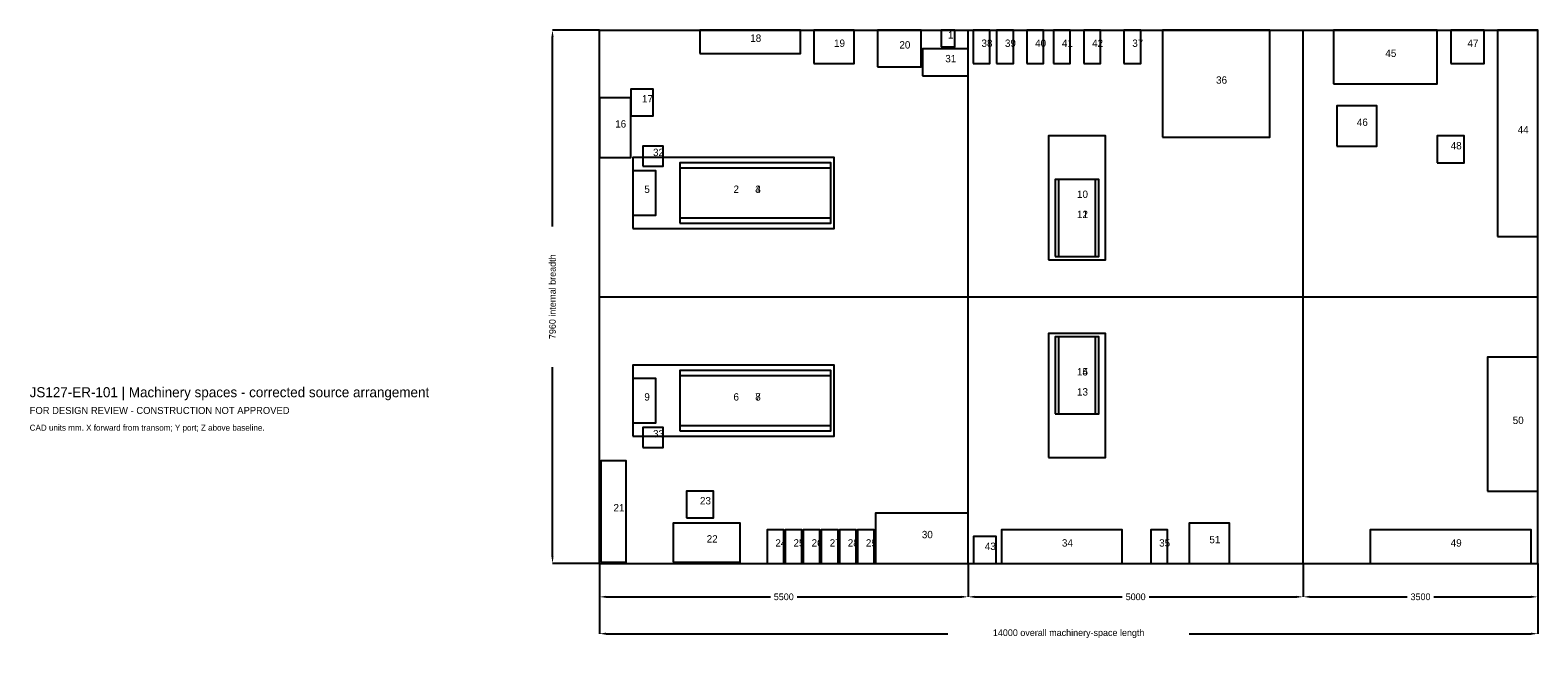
# Model space of a CAD drawing. Header units: millimetres. Extents: x 7 to 22500, y -5346 to 3980.
import ezdxf

# ---------------------------------------------------------------- set-up
doc = ezdxf.new("R2010")
doc.units = ezdxf.units.MM
for name, color, linetype in [('ANNOTATION', 7, 'Continuous'), ('CENTERLINE', 8, 'Continuous'), ('EQUIPMENT', 3, 'Continuous'), ('GEOMETRY', 7, 'Continuous')]:
    doc.layers.add(name, color=color, linetype=linetype)
doc.dimstyles.get("Standard").update_dxf_attribs({"dimtxt": 2.5, "dimasz": 2.5, "dimexe": 1.25, "dimexo": 0.625, "dimtad": 1, "dimcen": 2.5, "dimazin": 3, "dimtfac": 1, "dimtmove": 0, "dimatfit": 3})

# ---------------------------------------------------------------- blocks, each defined once
blk = doc.blocks.new('_CLOSEDFILLED')
at = {"color": 0, "linetype": 'BYBLOCK'}
blk.add_solid([(-1, 0.16), (0, 0), (-1, -0.16)], dxfattribs=at)
blk = doc.blocks.new('*D1')
for p, q in [((8500, -3980), (8500, -4480)), ((14000, -3980), (14000, -4480)), ((8600, -4480), (11050, -4480)), ((11450, -4480), (13900, -4480))]:
    blk.add_line(p, q)
at = {"layer": 'Defpoints'}
for p in [(8500, -3980), (14000, -3980), (8500, -4480)]:
    blk.add_point(p, dxfattribs=at)
at = {"xscale": 100, "yscale": 100, "rotation": 180}
blk.add_blockref('_CLOSEDFILLED', (8500, -4480), dxfattribs=at)
at = {"xscale": 100, "yscale": 100}
blk.add_blockref('_CLOSEDFILLED', (14000, -4480), dxfattribs=at)
at = {"insert": (11250, -4480), "char_height": 100, "attachment_point": 5}
blk.add_mtext('5500', dxfattribs=at)
blk = doc.blocks.new('*D2')
for p, q in [((14000, -3980), (14000, -4480)), ((19000, -3980), (19000, -4480)), ((14100, -4480), (16300, -4480)), ((16700, -4480), (18900, -4480))]:
    blk.add_line(p, q)
at = {"layer": 'Defpoints'}
for p in [(14000, -3980), (19000, -3980), (14000, -4480)]:
    blk.add_point(p, dxfattribs=at)
at = {"xscale": 100, "yscale": 100, "rotation": 180}
blk.add_blockref('_CLOSEDFILLED', (14000, -4480), dxfattribs=at)
at = {"xscale": 100, "yscale": 100}
blk.add_blockref('_CLOSEDFILLED', (19000, -4480), dxfattribs=at)
at = {"insert": (16500, -4480), "char_height": 100, "attachment_point": 5}
blk.add_mtext('5000', dxfattribs=at)
blk = doc.blocks.new('*D3')
for p, q in [((19000, -3980), (19000, -4480)), ((22500, -3980), (22500, -4480)), ((19100, -4480), (20550, -4480)), ((20950, -4480), (22400, -4480))]:
    blk.add_line(p, q)
at = {"layer": 'Defpoints'}
for p in [(19000, -3980), (22500, -3980), (19000, -4480)]:
    blk.add_point(p, dxfattribs=at)
at = {"xscale": 100, "yscale": 100, "rotation": 180}
blk.add_blockref('_CLOSEDFILLED', (19000, -4480), dxfattribs=at)
at = {"xscale": 100, "yscale": 100}
blk.add_blockref('_CLOSEDFILLED', (22500, -4480), dxfattribs=at)
at = {"insert": (20750, -4480), "char_height": 100, "attachment_point": 5}
blk.add_mtext('3500', dxfattribs=at)
blk = doc.blocks.new('*D4')
for p, q in [((8500, -3980), (8500, -5030)), ((22500, -3980), (22500, -5030)), ((8600, -5030), (13700, -5030)), ((17300, -5030), (22400, -5030))]:
    blk.add_line(p, q)
at = {"layer": 'Defpoints'}
for p in [(8500, -3980), (22500, -3980), (8500, -5030)]:
    blk.add_point(p, dxfattribs=at)
at = {"xscale": 100, "yscale": 100, "rotation": 180}
blk.add_blockref('_CLOSEDFILLED', (8500, -5030), dxfattribs=at)
at = {"xscale": 100, "yscale": 100}
blk.add_blockref('_CLOSEDFILLED', (22500, -5030), dxfattribs=at)
at = {"insert": (15500, -5030), "char_height": 100, "attachment_point": 5}
blk.add_mtext('14000 overall machinery-space length', dxfattribs=at)
blk = doc.blocks.new('*D5')
for p, q in [((8500, 3980), (7800, 3980)), ((7800, 1050), (7800, 3880)), ((7800, -3880), (7800, -1050)), ((8500, -3980), (7800, -3980))]:
    blk.add_line(p, q)
at = {"layer": 'Defpoints'}
for p in [(8500, 3980), (7800, -3980), (8500, -3980)]:
    blk.add_point(p, dxfattribs=at)
at = {"xscale": 100, "yscale": 100}
for p, rotation in [((7800, 3980), 90), ((7800, -3980), 270)]:
    blk.add_blockref('_CLOSEDFILLED', p, dxfattribs=dict(at, rotation=rotation))
at = {"insert": (7800, 0), "char_height": 100, "attachment_point": 5, "rotation": 90}
blk.add_mtext('7960 internal breadth', dxfattribs=at)

msp = doc.modelspace()

# ---------------------------------------------------------------- linework, layer by layer
at = {"layer": 'CENTERLINE'}
msp.add_line((8500, 0), (22500, 0), dxfattribs=at)
at = {"layer": 'EQUIPMENT'}
for points in [[(10000, 3630), (11500, 3630), (11500, 3980), (10000, 3980)], [(11700, 3480), (12300, 3480), (12300, 3980), (11700, 3980)], [(12650, 3430), (13300, 3430), (13300, 3980), (12650, 3980)], [(13600, 3730), (13800, 3730), (13800, 3980), (13600, 3980)], [(14075, 3480), (14325, 3480), (14325, 3980), (14075, 3980)], [(14425, 3480), (14675, 3480), (14675, 3980), (14425, 3980)], [(14875, 3480), (15125, 3480), (15125, 3980), (14875, 3980)], [(15275, 3480), (15525, 3480), (15525, 3980), (15275, 3980)], [(15725, 3480), (15975, 3480), (15975, 3980), (15725, 3980)], [(16325, 3480), (16575, 3480), (16575, 3980), (16325, 3980)], [(16900, 2380), (18500, 2380), (18500, 3980), (16900, 3980)], [(19450, 3180), (21000, 3180), (21000, 3980), (19450, 3980)], [(21200, 3480), (21700, 3480), (21700, 3980), (21200, 3980)], [(21900, 900), (22500, 900), (22500, 3980), (21900, 3980)], [(13320, 3300), (14000, 3300), (14000, 3700), (13320, 3700)], [(8500, 2080), (8970, 2080), (8970, 2970), (8500, 2970)], [(8970, 2700), (9300, 2700), (9300, 3100), (8970, 3100)], [(19500, 2250), (20100, 2250), (20100, 2850), (19500, 2850)], [(9150, 1950), (9450, 1950), (9450, 2250), (9150, 2250)], [(15200, 550), (16050, 550), (16050, 2400), (15200, 2400)], [(21000, 2000), (21400, 2000), (21400, 2400), (21000, 2400)], [(9000, 1020), (12000, 1020), (12000, 2080), (9000, 2080)], [(9000, 1220), (9340, 1220), (9340, 1880), (9000, 1880)], [(9700, 1100), (11950, 1100), (11950, 2000), (9700, 2000)], [(9700, 1180), (11950, 1180), (11950, 1920), (9700, 1920)], [(15300, 600), (15950, 600), (15950, 1750), (15300, 1750)], [(15350, 600), (15900, 600), (15900, 1750), (15350, 1750)], [(15200, -2400), (16050, -2400), (16050, -550), (15200, -550)], [(15300, -1750), (15950, -1750), (15950, -600), (15300, -600)], [(15350, -1750), (15900, -1750), (15900, -600), (15350, -600)], [(9000, -2080), (12000, -2080), (12000, -1020), (9000, -1020)], [(9700, -2000), (11950, -2000), (11950, -1100), (9700, -1100)], [(21750, -2900), (22500, -2900), (22500, -900), (21750, -900)], [(9000, -1880), (9340, -1880), (9340, -1220), (9000, -1220)], [(9700, -1920), (11950, -1920), (11950, -1180), (9700, -1180)], [(9150, -2250), (9450, -2250), (9450, -1950), (9150, -1950)], [(8520, -3960), (8900, -3960), (8900, -2450), (8520, -2450)], [(9800, -3300), (10200, -3300), (10200, -2900), (9800, -2900)], [(12620, -3980), (14000, -3980), (14000, -3230), (12620, -3230)], [(9600, -3960), (10600, -3960), (10600, -3380), (9600, -3380)], [(11000, -3980), (11250, -3980), (11250, -3480), (11000, -3480)], [(11270, -3980), (11520, -3980), (11520, -3480), (11270, -3480)], [(11540, -3980), (11790, -3980), (11790, -3480), (11540, -3480)], [(11810, -3980), (12060, -3980), (12060, -3480), (11810, -3480)], [(12080, -3980), (12330, -3980), (12330, -3480), (12080, -3480)], [(12350, -3980), (12600, -3980), (12600, -3480), (12350, -3480)], [(14080, -3980), (14420, -3980), (14420, -3580), (14080, -3580)], [(14500, -3980), (16300, -3980), (16300, -3480), (14500, -3480)], [(16725, -3980), (16975, -3980), (16975, -3480), (16725, -3480)], [(17300, -3980), (17900, -3980), (17900, -3380), (17300, -3380)], [(20000, -3980), (22400, -3980), (22400, -3480), (20000, -3480)]]:
    msp.add_lwpolyline(points, close=True, dxfattribs=at)
at = {"layer": 'GEOMETRY'}
for p, q in [((8500, 3980), (14000, 3980)), ((8500, -3980), (8500, 3980)), ((14000, 3980), (19000, 3980)), ((14000, -3980), (14000, 3980)), ((19000, 3980), (22500, 3980)), ((19000, -3980), (19000, 3980)), ((22500, -3980), (22500, 3980)), ((8500, -3980), (14000, -3980)), ((14000, -3980), (19000, -3980)), ((19000, -3980), (22500, -3980))]:
    msp.add_line(p, q, dxfattribs=at)

# ---------------------------------------------------------------- texts
at = {"layer": 'ANNOTATION'}
for s, height, p in [('18', 110, (10750, 3805)), ('19', 110, (12000, 3730)), ('1', 110, (13700, 3855)), ('38', 110, (14200, 3730)), ('39', 110, (14550, 3730)), ('40', 110, (15000, 3730)), ('41', 110, (15400, 3730)), ('42', 110, (15850, 3730)), ('37', 110, (16450, 3730)), ('47', 110, (21450, 3730)), ('20', 110, (12975, 3705)), ('31', 110, (13660, 3500)), ('45', 110, (20225, 3580)), ('36', 110, (17700, 3180)), ('17', 110, (9135, 2900)), ('16', 110, (8735, 2525)), ('46', 110, (19800, 2550)), ('44', 110, (22200, 2440)), ('48', 110, (21200, 2200)), ('32', 110, (9300, 2100)), ('5', 110, (9170, 1550)), ('2', 110, (10500, 1550)), ('4', 110, (10825, 1550)), ('3', 110, (10825, 1550)), ('10', 110, (15625, 1475)), ('12', 110, (15625, 1175)), ('11', 110, (15625, 1175)), ('14', 110, (15625, -1175)), ('15', 110, (15625, -1175)), ('JS127-ER-101 | Machinery spaces - corrected source arrangement', 150, (0, -1500)), ('9', 110, (9170, -1550)), ('6', 110, (10500, -1550)), ('8', 110, (10825, -1550)), ('7', 110, (10825, -1550)), ('13', 110, (15625, -1475)), ('FOR DESIGN REVIEW - CONSTRUCTION NOT APPROVED', 105, (0, -1750)), ('50', 110, (22125, -1900)), ('CAD units mm. X forward from transom; Y port; Z above baseline.', 90, (0, -2000)), ('33', 110, (9300, -2100)), ('21', 110, (8710, -3205)), ('23', 110, (10000, -3100)), ('22', 110, (10100, -3670)), ('30', 110, (13310, -3605)), ('51', 110, (17600, -3680)), ('24', 110, (11125, -3730)), ('25', 110, (11395, -3730)), ('26', 110, (11665, -3730)), ('27', 110, (11935, -3730)), ('28', 110, (12205, -3730)), ('29', 110, (12475, -3730)), ('43', 110, (14250, -3780)), ('34', 110, (15400, -3730)), ('35', 110, (16850, -3730)), ('49', 110, (21200, -3730))]:
    msp.add_text(s, height=height, dxfattribs=at).set_placement(p)

# ---------------------------------------------------------------- dimensions: what is measured, and where the dimension line sits
dim = msp.add_linear_dim(base=(7800, -3980), p1=(8500, -3980), p2=(8500, 3980), angle=90, text='7960 internal breadth', dimstyle='Standard', override={"dimtxt": 100, "dimasz": 100})
dim.commit()
dim.dimension.update_dxf_attribs({"geometry": '*D5', "text_midpoint": (7800, 0)})
for base, p1, p2, text, picture, middle in [((8500, -4480), (8500, -3980), (14000, -3980), '5500', '*D1', (11250, -4480)), ((8500, -5030), (8500, -3980), (22500, -3980), '14000 overall machinery-space length', '*D4', (15500, -5030)), ((14000, -4480), (14000, -3980), (19000, -3980), '5000', '*D2', (16500, -4480)), ((19000, -4480), (19000, -3980), (22500, -3980), '3500', '*D3', (20750, -4480))]:
    dim = msp.add_linear_dim(base=base, p1=p1, p2=p2, text=text, dimstyle='Standard', override={"dimtxt": 100, "dimasz": 100})
    dim.commit()
    dim.dimension.update_dxf_attribs({"geometry": picture, "text_midpoint": middle})

doc.saveas('drawing.dxf')
